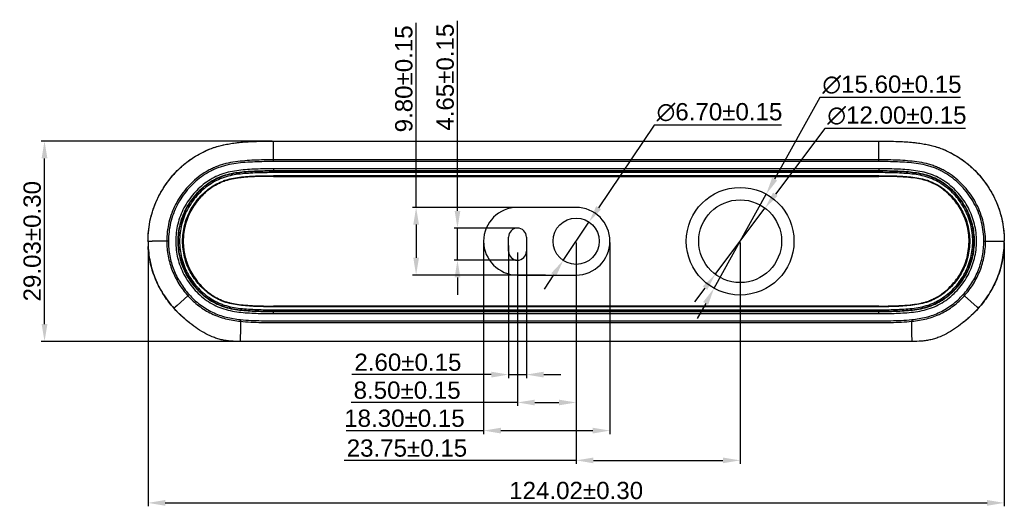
# Model space of a CAD drawing. Header units: millimetres. Extents: x 3489 to 4105, y -1201 to -766.
# Tile 17 of 55: x 3667 to 3810, y -984 to -913. Entities that reach past the tile are written whole.
import ezdxf

# ---------------------------------------------------------------- set-up
doc = ezdxf.new("R2010")
doc.units = ezdxf.units.MM
doc.layers.add('02___PRT_ALL_AXES', color=7, linetype='Continuous')
doc.styles.add('HANA', font='arial.ttf')
doc.dimstyles.new('HANA$0', dxfattribs={"dimtxt": 2.5, "dimasz": 2.5, "dimexe": 0.5, "dimexo": 0.2, "dimgap": 0.5, "dimtad": 1, "dimzin": 1, "dimdsep": 46, "dimtxsty": 'HANA', "dimcen": 0, "dimclrd": 3, "dimclre": 3, "dimclrt": 4, "dimadec": 0, "dimazin": 0, "dimtfac": 1, "dimtmove": 0, "dimatfit": 3, "dimfxl": 0, "dimtzin": 0, "dimarcsym": 0})
doc.dimstyles.new('HANA$3', dxfattribs={"dimtxt": 2.5, "dimasz": 2.5, "dimexe": 0.5, "dimexo": 0.2, "dimgap": 0.5, "dimtad": 1, "dimtih": 1, "dimtoh": 1, "dimzin": 1, "dimdsep": 46, "dimtxsty": 'HANA', "dimcen": 0, "dimclrd": 3, "dimclre": 3, "dimclrt": 4, "dimadec": 0, "dimazin": 0, "dimtfac": 1, "dimtmove": 0, "dimatfit": 3, "dimfxl": 0, "dimtzin": 0, "dimarcsym": 0})

# ---------------------------------------------------------------- blocks, each defined once
blk = doc.blocks.new('*D39')
at = {"color": 3, "lineweight": -2}
for p, q in [((3704.05, -930.66), (3670.59, -930.66)), ((3671.09, -957.19), (3671.09, -933.16)), ((3699.24, -959.69), (3670.59, -959.69))]:
    blk.add_line(p, q, dxfattribs=at)
at = {"color": 3}
for points in [[(3671.51, -933.16), (3670.67, -933.16), (3671.09, -930.66)], [(3670.67, -957.19), (3671.51, -957.19), (3671.09, -959.69)]]:
    blk.add_solid(points, dxfattribs=at)
at = {"layer": 'Defpoints', "color": 0}
for p in [(3671.09, -930.66), (3704.25, -930.66), (3699.44, -959.69)]:
    blk.add_point(p, dxfattribs=at)
at = {"color": 4, "insert": (3669.31, -945.17), "char_height": 2.5, "attachment_point": 5, "rotation": 90, "style": 'HANA'}
blk.add_mtext('29.03%%p0.30', dxfattribs=at)
blk = doc.blocks.new('*D40')
at = {"color": 3, "lineweight": -2}
for p, q in [((3686.08, -945.37), (3686.08, -983.59)), ((3810.1, -945.37), (3810.1, -983.59)), ((3688.58, -983.09), (3807.6, -983.09))]:
    blk.add_line(p, q, dxfattribs=at)
at = {"color": 3}
for points in [[(3688.58, -982.67), (3688.58, -983.51), (3686.08, -983.09)], [(3807.6, -983.51), (3807.6, -982.67), (3810.1, -983.09)]]:
    blk.add_solid(points, dxfattribs=at)
at = {"layer": 'Defpoints', "color": 0}
for p in [(3686.08, -945.17), (3810.1, -945.17), (3810.1, -983.09)]:
    blk.add_point(p, dxfattribs=at)
at = {"color": 4, "insert": (3748.09, -981.31), "char_height": 2.5, "attachment_point": 5, "style": 'HANA'}
blk.add_mtext('124.02%%p0.30', dxfattribs=at)
blk = doc.blocks.new('*D41')
at = {"color": 3, "lineweight": -2}
for p, q in [((3759.38, -928.33), (3751.35, -940.31)), ((3777.82, -928.33), (3759.38, -928.33)), ((3746.22, -947.95), (3749.95, -942.39)), ((3744.83, -950.03), (3743.44, -952.11))]:
    blk.add_line(p, q, dxfattribs=at)
at = {"color": 3}
for points in [[(3751, -940.08), (3751.69, -940.54), (3749.95, -942.39)], [(3745.18, -950.26), (3744.49, -949.8), (3746.22, -947.95)]]:
    blk.add_solid(points, dxfattribs=at)
at = {"layer": 'Defpoints', "color": 0}
for p in [(3749.95, -942.39), (3746.22, -947.95)]:
    blk.add_point(p, dxfattribs=at)
at = {"color": 4, "insert": (3768.85, -926.48), "char_height": 2.5, "attachment_point": 5, "style": 'HANA'}
blk.add_mtext('∅6.70%%p0.15', dxfattribs=at)
blk = doc.blocks.new('*D42')
at = {"color": 3, "lineweight": -2}
for p, q in [((3784.1, -928.82), (3776.94, -938.37)), ((3804.49, -928.82), (3784.1, -928.82)), ((3768.24, -949.97), (3775.44, -940.37)), ((3766.74, -951.97), (3765.24, -953.97))]:
    blk.add_line(p, q, dxfattribs=at)
at = {"color": 3}
for points in [[(3776.61, -938.12), (3777.27, -938.62), (3775.44, -940.37)], [(3767.07, -952.22), (3766.41, -951.72), (3768.24, -949.97)]]:
    blk.add_solid(points, dxfattribs=at)
at = {"layer": 'Defpoints', "color": 0}
for p in [(3775.44, -940.37), (3768.24, -949.97)]:
    blk.add_point(p, dxfattribs=at)
at = {"color": 4, "insert": (3794.55, -926.97), "char_height": 2.5, "attachment_point": 5, "style": 'HANA'}
blk.add_mtext('∅12.00%%p0.15', dxfattribs=at)
blk = doc.blocks.new('*D43')
at = {"color": 3, "lineweight": -2}
for p, q in [((3748.09, -945.37), (3748.09, -977.43)), ((3771.84, -945.37), (3771.84, -977.43)), ((3748.09, -976.93), (3714.47, -976.93)), ((3750.59, -976.93), (3769.34, -976.93))]:
    blk.add_line(p, q, dxfattribs=at)
at = {"color": 3}
for points in [[(3750.59, -976.52), (3750.59, -977.35), (3748.09, -976.93)], [(3769.34, -977.35), (3769.34, -976.52), (3771.84, -976.93)]]:
    blk.add_solid(points, dxfattribs=at)
at = {"layer": 'Defpoints', "color": 0}
for p in [(3748.09, -945.17), (3771.84, -945.17), (3771.84, -976.93)]:
    blk.add_point(p, dxfattribs=at)
at = {"color": 4, "insert": (3723.58, -975.16), "char_height": 2.5, "attachment_point": 5, "style": 'HANA'}
blk.add_mtext('23.75%%p0.15', dxfattribs=at)
blk = doc.blocks.new('*D44')
at = {"color": 3, "lineweight": -2}
for p, q in [((3748.09, -945.37), (3748.09, -969.04)), ((3739.59, -946.82), (3739.59, -969.04)), ((3739.59, -968.54), (3715.5, -968.54)), ((3742.09, -968.54), (3745.59, -968.54))]:
    blk.add_line(p, q, dxfattribs=at)
at = {"color": 3}
for points in [[(3742.09, -968.13), (3742.09, -968.96), (3739.59, -968.54)], [(3745.59, -968.96), (3745.59, -968.13), (3748.09, -968.54)]]:
    blk.add_solid(points, dxfattribs=at)
at = {"layer": 'Defpoints', "color": 0}
for p in [(3748.09, -945.17), (3739.59, -946.62), (3748.09, -968.54)]:
    blk.add_point(p, dxfattribs=at)
at = {"color": 4, "insert": (3723.61, -966.77), "char_height": 2.5, "attachment_point": 5, "style": 'HANA'}
blk.add_mtext('8.50%%p0.15', dxfattribs=at)
blk = doc.blocks.new('*D45')
at = {"color": 3, "lineweight": -2}
for p, q in [((3738.29, -945.79), (3738.29, -965)), ((3740.89, -945.79), (3740.89, -965)), ((3735.79, -964.5), (3715.59, -964.5)), ((3738.29, -964.5), (3740.89, -964.5)), ((3743.39, -964.5), (3745.89, -964.5))]:
    blk.add_line(p, q, dxfattribs=at)
at = {"color": 3}
for points in [[(3735.79, -964.92), (3735.79, -964.08), (3738.29, -964.5)], [(3743.39, -964.08), (3743.39, -964.92), (3740.89, -964.5)]]:
    blk.add_solid(points, dxfattribs=at)
at = {"layer": 'Defpoints', "color": 0}
for p in [(3738.29, -945.59), (3740.89, -945.59), (3740.89, -964.5)]:
    blk.add_point(p, dxfattribs=at)
at = {"color": 4, "insert": (3723.72, -962.72), "char_height": 2.5, "attachment_point": 5, "style": 'HANA'}
blk.add_mtext('2.60%%p0.15', dxfattribs=at)
blk = doc.blocks.new('*D46')
at = {"color": 3, "lineweight": -2}
for p, q in [((3730.9, -940.77), (3730.9, -913.23)), ((3739.39, -943.27), (3730.4, -943.27)), ((3730.9, -947.92), (3730.9, -943.27)), ((3739.39, -947.92), (3730.4, -947.92)), ((3730.9, -950.42), (3730.9, -952.92))]:
    blk.add_line(p, q, dxfattribs=at)
at = {"color": 3}
for points in [[(3730.49, -940.77), (3731.32, -940.77), (3730.9, -943.27)], [(3731.32, -950.42), (3730.49, -950.42), (3730.9, -947.92)]]:
    blk.add_solid(points, dxfattribs=at)
at = {"layer": 'Defpoints', "color": 0}
for p in [(3730.9, -943.27), (3739.59, -943.27), (3739.59, -947.92)]:
    blk.add_point(p, dxfattribs=at)
at = {"color": 4, "insert": (3729.13, -921.4), "char_height": 2.5, "attachment_point": 5, "rotation": 90, "style": 'HANA'}
blk.add_mtext('4.65%%p0.15', dxfattribs=at)
blk = doc.blocks.new('*D47')
at = {"color": 3, "lineweight": -2}
for p, q in [((3734.69, -945.37), (3734.69, -973.12)), ((3752.99, -945.37), (3752.99, -973.12)), ((3714.76, -972.62), (3732.19, -972.62)), ((3732.19, -972.62), (3734.69, -972.62)), ((3737.19, -972.62), (3750.49, -972.62))]:
    blk.add_line(p, q, dxfattribs=at)
at = {"color": 3}
for points in [[(3737.19, -972.2), (3737.19, -973.03), (3734.69, -972.62)], [(3750.49, -973.03), (3750.49, -972.2), (3752.99, -972.62)]]:
    blk.add_solid(points, dxfattribs=at)
at = {"layer": 'Defpoints', "color": 0}
for p in [(3734.69, -945.17), (3752.99, -945.17), (3752.99, -972.62)]:
    blk.add_point(p, dxfattribs=at)
at = {"color": 4, "insert": (3723.22, -970.84), "char_height": 2.5, "attachment_point": 5, "style": 'HANA'}
blk.add_mtext('18.30%%p0.15', dxfattribs=at)
blk = doc.blocks.new('*D48')
at = {"color": 3, "lineweight": -2}
for p, q in [((3724.91, -940.27), (3724.91, -913.52)), ((3743.64, -940.27), (3724.41, -940.27)), ((3724.91, -942.77), (3724.91, -947.57)), ((3743.64, -950.07), (3724.41, -950.07))]:
    blk.add_line(p, q, dxfattribs=at)
at = {"color": 3}
for points in [[(3725.33, -942.77), (3724.5, -942.77), (3724.91, -940.27)], [(3724.5, -947.57), (3725.33, -947.57), (3724.91, -950.07)]]:
    blk.add_solid(points, dxfattribs=at)
at = {"layer": 'Defpoints', "color": 0}
for p in [(3743.84, -940.27), (3724.91, -950.07), (3743.84, -950.07)]:
    blk.add_point(p, dxfattribs=at)
at = {"color": 4, "insert": (3723.14, -921.64), "char_height": 2.5, "attachment_point": 5, "rotation": 90, "style": 'HANA'}
blk.add_mtext('9.80%%p0.15', dxfattribs=at)
blk = doc.blocks.new('*D49')
at = {"color": 3, "lineweight": -2}
for p, q in [((3783.38, -924.34), (3776.83, -936.16)), ((3803.77, -924.34), (3783.38, -924.34)), ((3768.06, -951.99), (3775.62, -938.35)), ((3766.85, -954.18), (3765.64, -956.37))]:
    blk.add_line(p, q, dxfattribs=at)
at = {"color": 3}
for points in [[(3776.47, -935.96), (3777.2, -936.36), (3775.62, -938.35)], [(3767.21, -954.38), (3766.48, -953.98), (3768.06, -951.99)]]:
    blk.add_solid(points, dxfattribs=at)
at = {"layer": 'Defpoints', "color": 0}
for p in [(3775.62, -938.35), (3768.06, -951.99)]:
    blk.add_point(p, dxfattribs=at)
at = {"color": 4, "insert": (3793.83, -922.49), "char_height": 2.5, "attachment_point": 5, "style": 'HANA'}
blk.add_mtext('∅15.60%%p0.15', dxfattribs=at)

msp = doc.modelspace()

# ---------------------------------------------------------------- linework, layer by layer
at = {"color": 7, "linetype": 'Continuous'}
for p, q in [((3703.396, -930.663), (3704.249, -930.659)), ((3704.249, -930.659), (3791.929, -930.659)), ((3704.249, -930.664), (3791.93, -930.664)), ((3704.249, -931.425), (3704.25, -931.189)), ((3704.25, -931.189), (3704.25, -930.664)), ((3791.928, -931.425), (3791.928, -930.664)), ((3791.929, -930.659), (3792.786, -930.663)), ((3704.249, -933.38), (3704.249, -931.425)), ((3791.929, -933.38), (3791.928, -931.425)), ((3791.929, -933.38), (3704.249, -933.38)), ((3704.249, -933.625), (3704.249, -933.38)), ((3791.929, -933.625), (3704.249, -933.625)), ((3791.929, -933.625), (3791.929, -933.38)), ((3791.929, -934.68), (3704.249, -934.68)), ((3704.249, -934.68), (3704.249, -934.98)), ((3791.929, -934.98), (3704.249, -934.98)), ((3704.249, -935.033), (3704.249, -934.98)), ((3791.929, -935.033), (3704.249, -935.033)), ((3704.249, -935.233), (3704.249, -935.033)), ((3791.929, -935.233), (3704.249, -935.233)), ((3791.929, -934.68), (3791.929, -934.98)), ((3791.929, -935.033), (3791.929, -934.98)), ((3791.929, -935.233), (3791.929, -935.033)), ((3704.249, -935.67), (3791.929, -935.67)), ((3704.249, -935.67), (3704.249, -935.77)), ((3704.249, -935.77), (3791.929, -935.77)), ((3791.929, -935.67), (3791.929, -935.77)), ((3748.089, -940.271), (3739.589, -940.271)), ((3686.083, -945.17), (3686.503, -945.17)), ((3686.503, -945.17), (3686.697, -945.17)), ((3689.044, -945.17), (3686.697, -945.17)), ((3738.289, -946.62), (3738.289, -944.57)), ((3740.889, -944.57), (3740.889, -946.62)), ((3807.134, -945.17), (3807.38, -945.17)), ((3807.38, -945.17), (3808.723, -945.17)), ((3808.723, -945.17), (3809.481, -945.17)), ((3809.481, -945.17), (3809.676, -945.17)), ((3809.676, -945.17), (3810.095, -945.17)), ((3739.589, -950.068), (3748.089, -950.068)), ((3691.855, -953.067), (3690.29, -954.472)), ((3692.038, -952.902), (3691.855, -953.067)), ((3804.14, -952.902), (3804.323, -953.067)), ((3806.171, -954.725), (3804.323, -953.067)), ((3689.863, -954.909), (3689.89, -954.939)), ((3690.29, -954.472), (3690.007, -954.724)), ((3791.929, -954.57), (3704.249, -954.57)), ((3704.249, -954.67), (3704.249, -954.57)), ((3791.929, -954.67), (3704.249, -954.67)), ((3704.249, -955.107), (3791.929, -955.107)), ((3704.249, -955.107), (3704.249, -955.307)), ((3704.249, -955.307), (3791.929, -955.307)), ((3704.249, -955.307), (3704.249, -955.36)), ((3704.249, -955.36), (3791.929, -955.36)), ((3704.249, -955.659), (3704.249, -955.36)), ((3791.929, -954.67), (3791.929, -954.57)), ((3791.929, -955.107), (3791.929, -955.307)), ((3791.929, -955.307), (3791.929, -955.36)), ((3791.929, -955.659), (3791.929, -955.36)), ((3806.342, -954.879), (3806.171, -954.725)), ((3699.485, -956.52), (3699.46, -956.764)), ((3704.249, -955.659), (3791.929, -955.659)), ((3748.089, -956.712), (3748.089, -959.69)), ((3796.694, -956.52), (3796.719, -956.764)), ((3748.089, -959.69), (3699.439, -959.69)), ((3796.739, -959.69), (3748.089, -959.69))]:
    msp.add_line(p, q, dxfattribs=at)
msp.add_circle((3771.839, -945.17), 7.8, dxfattribs=at)
for centre, radius, start, end in [((3739.589, -945.17), 4.899, 90, 270), ((3748.089, -945.17), 4.899, 270, 90), ((3739.589, -944.57), 1.3, 0, 180), ((3700.856, -945.171), 14.778, 179.99518, 182.89299), ((3795.289, -945.17), 14.811, 357.11913, 0.00157), ((3739.589, -946.62), 1.3, 180, 0), ((3700.916, -944.926), 14.901, 220.67542, 221.93184), ((3701.762, -944.154), 16.047, 221.96218, 222.24657), ((3701.973, -943.962), 16.332, 222.24818, 223.06828), ((3702.521, -943.447), 17.083, 223.07631, 224.90623), ((3793.658, -943.447), 17.084, 315.09157, 316.92478), ((3794.205, -943.962), 16.332, 316.93285, 317.75184), ((3794.416, -944.154), 16.047, 317.75344, 318.03782), ((3795.262, -944.926), 14.901, 318.06817, 319.36744)]:
    msp.add_arc(centre, radius, start, end, dxfattribs=at)
for points, knots in [([(3686.083, -945.17), (3686.083, -944.072), (3686.329, -941.867), (3687.453, -938.741), (3688.957, -936.416), (3690.434, -934.785), (3691.677, -933.695), (3692.815, -932.92), (3693.776, -932.385), (3694.519, -932.025), (3695.281, -931.71), (3696.325, -931.362), (3697.668, -931.058), (3699.305, -930.845), (3701.499, -930.689), (3703.149, -930.664), (3704.249, -930.664)], [0, 0, 0, 0, 0.1249123, 0.2497922, 0.3746661, 0.4371922, 0.499713, 0.562231, 0.5935035, 0.624776, 0.6560478, 0.6873199, 0.7498397, 0.8123752, 0.8749184, 1, 1, 1, 1]), ([(3686.179, -943.447), (3686.296, -942.459), (3686.724, -940.564), (3687.888, -938.005), (3689.402, -935.842), (3690.889, -934.333), (3692.194, -933.326), (3693.232, -932.666), (3694.355, -932.081), (3695.617, -931.565), (3697.099, -931.16), (3698.861, -930.878), (3700.988, -930.711), (3702.54, -930.671), (3703.396, -930.663)], [0, 0, 0, 0, 0.1254506, 0.2426267, 0.3522652, 0.4565463, 0.5081594, 0.559687, 0.6114456, 0.6675488, 0.7312099, 0.8045252, 0.8921172, 1, 1, 1, 1]), ([(3791.93, -930.664), (3793.029, -930.664), (3794.679, -930.689), (3796.873, -930.845), (3798.51, -931.058), (3799.853, -931.362), (3800.897, -931.71), (3801.66, -932.025), (3802.402, -932.385), (3803.363, -932.92), (3804.502, -933.695), (3805.744, -934.785), (3807.221, -936.416), (3808.725, -938.741), (3809.849, -941.867), (3810.095, -944.072), (3810.095, -945.17)], [0, 0, 0, 0, 0.1250817, 0.1876249, 0.2501604, 0.3126802, 0.3439523, 0.3752241, 0.4064967, 0.437769, 0.5002866, 0.562807, 0.6253332, 0.7502074, 0.8750874, 1, 1, 1, 1]), ([(3792.786, -930.663), (3793.641, -930.671), (3795.192, -930.711), (3797.319, -930.879), (3799.08, -931.16), (3800.561, -931.565), (3801.823, -932.081), (3802.946, -932.665), (3803.984, -933.326), (3805.288, -934.332), (3806.775, -935.84), (3808.289, -938.002), (3809.453, -940.561), (3809.881, -942.454), (3809.999, -943.443)], [0, 0, 0, 0, 0.1078681, 0.1954542, 0.2687695, 0.3324337, 0.3885415, 0.4403039, 0.4918351, 0.5434516, 0.6477383, 0.7573778, 0.8745533, 1, 1, 1, 1]), ([(3704.249, -933.379), (3703.327, -933.379), (3701.944, -933.398), (3700.103, -933.505), (3698.727, -933.647), (3697.591, -933.851), (3696.701, -934.095), (3696.049, -934.325), (3695.415, -934.603), (3694.594, -935.023), (3693.617, -935.639), (3692.549, -936.523), (3691.597, -937.53), (3690.762, -938.636), (3689.823, -940.224), (3689.01, -942.402), (3688.799, -944.25), (3688.799, -945.17)], [0, 0, 0, 0, 0.1250708, 0.1876086, 0.2501425, 0.3126639, 0.3439323, 0.3751997, 0.4064677, 0.4377372, 0.5002491, 0.5627657, 0.625292, 0.687826, 0.7503613, 0.8751877, 1, 1, 1, 1]), ([(3704.249, -933.625), (3703.343, -933.625), (3701.984, -933.644), (3700.175, -933.746), (3698.823, -933.883), (3697.706, -934.078), (3696.83, -934.312), (3696.188, -934.535), (3695.564, -934.805), (3694.755, -935.214), (3693.793, -935.816), (3692.741, -936.681), (3691.803, -937.668), (3690.98, -938.753), (3690.055, -940.312), (3689.253, -942.45), (3689.044, -944.266), (3689.044, -945.17)], [0, 0, 0, 0, 0.1250716, 0.1876098, 0.2501444, 0.312667, 0.3439357, 0.3752031, 0.406471, 0.4377406, 0.5002524, 0.5627687, 0.6252948, 0.6878289, 0.7503643, 0.8751892, 1, 1, 1, 1]), ([(3807.38, -945.17), (3807.38, -944.25), (3807.169, -942.402), (3806.355, -940.224), (3805.416, -938.636), (3804.581, -937.53), (3803.629, -936.523), (3802.562, -935.639), (3801.585, -935.023), (3800.764, -934.603), (3800.13, -934.325), (3799.477, -934.095), (3798.588, -933.851), (3797.451, -933.647), (3796.075, -933.505), (3794.234, -933.398), (3792.851, -933.379), (3791.929, -933.379)], [0, 0, 0, 0, 0.1248143, 0.2496443, 0.3121774, 0.3747068, 0.43723, 0.4997444, 0.5622546, 0.5935241, 0.6247924, 0.6560606, 0.6873305, 0.749854, 0.8123892, 0.8749278, 1, 1, 1, 1]), ([(3807.134, -945.17), (3807.134, -944.266), (3806.926, -942.45), (3806.123, -940.312), (3805.198, -938.753), (3804.375, -937.668), (3803.438, -936.681), (3802.386, -935.816), (3801.423, -935.214), (3800.615, -934.805), (3799.991, -934.535), (3799.348, -934.312), (3798.473, -934.078), (3797.355, -933.883), (3796.003, -933.746), (3794.194, -933.644), (3792.835, -933.625), (3791.929, -933.625)], [0, 0, 0, 0, 0.1248128, 0.2496412, 0.3121744, 0.3747039, 0.4372269, 0.4997411, 0.5622511, 0.5935206, 0.6247889, 0.6560573, 0.6873274, 0.7498522, 0.812388, 0.874927, 1, 1, 1, 1]), ([(3704.249, -934.68), (3703.412, -934.68), (3702.157, -934.696), (3700.485, -934.782), (3699.234, -934.897), (3697.993, -935.088), (3696.777, -935.414), (3695.628, -935.93), (3694.549, -936.575), (3693.564, -937.358), (3692.687, -938.26), (3691.917, -939.254), (3691.265, -940.33), (3690.746, -941.476), (3690.247, -943.075), (3690.001, -945.17), (3690.247, -947.265), (3690.746, -948.864), (3691.265, -950.01), (3691.917, -951.085), (3692.687, -952.08), (3693.564, -952.981), (3694.549, -953.764), (3695.628, -954.41), (3696.777, -954.925), (3697.993, -955.251), (3699.234, -955.443), (3700.485, -955.557), (3702.157, -955.643), (3703.412, -955.659), (3704.249, -955.659)], [0, 0, 0, 0, 0.0625353, 0.0938037, 0.1250703, 0.1563315, 0.187578, 0.2188247, 0.2500755, 0.2813276, 0.3125836, 0.343841, 0.3750987, 0.4063559, 0.437611, 0.5000037, 0.5623972, 0.5936533, 0.6249107, 0.6561676, 0.6874244, 0.7186781, 0.7499272, 0.7811761, 0.8124218, 0.8436684, 0.8749296, 0.9061963, 0.9374647, 1, 1, 1, 1]), ([(3704.249, -934.98), (3703.432, -934.98), (3702.206, -934.995), (3700.573, -935.077), (3699.352, -935.185), (3698.138, -935.366), (3696.948, -935.672), (3695.822, -936.167), (3694.765, -936.791), (3693.799, -937.551), (3692.939, -938.428), (3692.184, -939.397), (3691.544, -940.445), (3691.034, -941.563), (3690.544, -943.124), (3690.303, -945.17), (3690.544, -947.216), (3691.034, -948.777), (3691.544, -949.894), (3692.184, -950.943), (3692.939, -951.911), (3693.799, -952.788), (3694.765, -953.548), (3695.822, -954.172), (3696.948, -954.667), (3698.138, -954.974), (3699.352, -955.154), (3700.573, -955.262), (3702.206, -955.344), (3703.432, -955.36), (3704.249, -955.36)], [0, 0, 0, 0, 0.0625358, 0.0938045, 0.1250716, 0.1563336, 0.1875811, 0.2188264, 0.2500772, 0.281329, 0.3125849, 0.3438424, 0.3751, 0.4063572, 0.4376124, 0.5000037, 0.5623959, 0.5936519, 0.6249093, 0.6561662, 0.687423, 0.7186765, 0.7499253, 0.7811742, 0.8124187, 0.8436663, 0.8749283, 0.9061955, 0.9374642, 1, 1, 1, 1]), ([(3704.249, -935.033), (3703.435, -935.033), (3702.214, -935.048), (3700.589, -935.129), (3699.372, -935.236), (3698.164, -935.415), (3696.978, -935.718), (3695.857, -936.209), (3694.803, -936.829), (3693.84, -937.585), (3692.983, -938.458), (3692.231, -939.422), (3691.593, -940.465), (3691.085, -941.579), (3690.596, -943.133), (3690.356, -945.17), (3690.596, -947.208), (3691.086, -948.762), (3691.594, -949.875), (3692.231, -950.918), (3692.984, -951.882), (3693.841, -952.754), (3694.803, -953.51), (3695.857, -954.13), (3696.978, -954.622), (3698.164, -954.925), (3699.372, -955.103), (3700.589, -955.21), (3702.214, -955.291), (3703.435, -955.307), (3704.249, -955.307)], [0, 0, 0, 0, 0.0625338, 0.0938014, 0.1250677, 0.1563296, 0.1875783, 0.2188234, 0.2500731, 0.2813236, 0.312579, 0.3438383, 0.3750994, 0.4063596, 0.4376163, 0.5000091, 0.5624079, 0.5936674, 0.6249248, 0.6561808, 0.6874361, 0.7186882, 0.7499358, 0.7811836, 0.8124266, 0.8436727, 0.8749333, 0.906199, 0.9374665, 1, 1, 1, 1]), ([(3704.249, -935.233), (3703.448, -935.233), (3702.247, -935.247), (3700.648, -935.326), (3699.451, -935.429), (3698.261, -935.6), (3697.092, -935.89), (3695.986, -936.368), (3694.947, -936.974), (3693.997, -937.714), (3693.151, -938.57), (3692.409, -939.517), (3691.779, -940.542), (3691.277, -941.637), (3690.794, -943.165), (3690.557, -945.17), (3690.794, -947.175), (3691.278, -948.703), (3691.779, -949.798), (3692.409, -950.823), (3693.152, -951.77), (3693.997, -952.626), (3694.947, -953.366), (3695.814, -953.871), (3696.539, -954.211), (3697.287, -954.497), (3698.261, -954.739), (3699.451, -954.91), (3700.648, -955.013), (3702.247, -955.092), (3703.448, -955.107), (3704.249, -955.107)], [0, 0, 0, 0, 0.0625329, 0.0938001, 0.125066, 0.1563278, 0.1875766, 0.2188201, 0.2500692, 0.2813189, 0.3125735, 0.3438322, 0.3750927, 0.4063523, 0.4376083, 0.4999988, 0.5623955, 0.5936543, 0.624911, 0.6561664, 0.6874211, 0.7186724, 0.7499192, 0.7811664, 0.7967979, 0.8124282, 0.8436744, 0.8749349, 0.9062004, 0.9374673, 1, 1, 1, 1]), ([(3791.929, -955.659), (3792.766, -955.659), (3794.022, -955.643), (3795.693, -955.557), (3796.944, -955.443), (3798.185, -955.251), (3799.401, -954.925), (3800.55, -954.41), (3801.629, -953.764), (3802.614, -952.981), (3803.491, -952.079), (3804.261, -951.085), (3804.913, -950.01), (3805.432, -948.864), (3805.932, -947.265), (3806.177, -945.169), (3805.932, -943.074), (3805.432, -941.475), (3804.913, -940.329), (3804.261, -939.254), (3803.491, -938.26), (3802.614, -937.358), (3801.629, -936.575), (3800.55, -935.929), (3799.401, -935.414), (3798.185, -935.088), (3796.944, -934.897), (3795.693, -934.782), (3794.022, -934.696), (3792.766, -934.68), (3791.929, -934.68)], [0, 0, 0, 0, 0.0625333, 0.0938008, 0.1250668, 0.1563279, 0.1875754, 0.218822, 0.250072, 0.281323, 0.312578, 0.3438358, 0.3750949, 0.4063543, 0.4376116, 0.5000066, 0.5624015, 0.5936576, 0.6249145, 0.6561707, 0.6874271, 0.7186824, 0.7499331, 0.7811827, 0.8124283, 0.8436736, 0.8749337, 0.9061993, 0.9374667, 1, 1, 1, 1]), ([(3791.929, -955.36), (3792.746, -955.36), (3793.973, -955.344), (3795.605, -955.262), (3796.827, -955.154), (3798.04, -954.974), (3799.231, -954.667), (3800.356, -954.172), (3801.414, -953.548), (3802.379, -952.788), (3803.239, -951.911), (3803.995, -950.943), (3804.634, -949.894), (3805.144, -948.776), (3805.635, -947.215), (3805.875, -945.169), (3805.635, -943.123), (3805.144, -941.563), (3804.634, -940.445), (3803.994, -939.396), (3803.239, -938.428), (3802.379, -937.551), (3801.413, -936.791), (3800.356, -936.167), (3799.23, -935.672), (3798.04, -935.366), (3796.827, -935.185), (3795.605, -935.077), (3793.973, -934.995), (3792.746, -934.98), (3791.929, -934.98)], [0, 0, 0, 0, 0.0625339, 0.0938016, 0.125068, 0.1563299, 0.1875784, 0.2188237, 0.2500738, 0.2813245, 0.3125794, 0.3438371, 0.3750963, 0.4063556, 0.4376129, 0.5000066, 0.5624001, 0.5936563, 0.6249131, 0.6561693, 0.6874257, 0.7186809, 0.7499313, 0.781181, 0.8124252, 0.8436715, 0.8749324, 0.9061985, 0.9374661, 1, 1, 1, 1]), ([(3791.929, -955.307), (3792.743, -955.307), (3793.964, -955.291), (3795.589, -955.21), (3796.806, -955.103), (3798.014, -954.925), (3799.2, -954.622), (3800.321, -954.13), (3801.375, -953.51), (3802.337, -952.755), (3803.194, -951.882), (3803.947, -950.919), (3804.584, -949.875), (3805.093, -948.762), (3805.582, -947.208), (3805.822, -945.17), (3805.582, -943.132), (3805.093, -941.578), (3804.585, -940.465), (3803.947, -939.421), (3803.195, -938.458), (3802.338, -937.585), (3801.375, -936.829), (3800.321, -936.209), (3799.2, -935.718), (3798.014, -935.415), (3796.806, -935.236), (3795.589, -935.129), (3793.964, -935.048), (3792.743, -935.033), (3791.929, -935.033)], [0, 0, 0, 0, 0.0625312, 0.0937974, 0.125062, 0.1563215, 0.1875676, 0.2188102, 0.2500573, 0.2813044, 0.3125551, 0.3438086, 0.3750629, 0.4063185, 0.4375765, 0.4999816, 0.5623884, 0.5936529, 0.6249157, 0.6561754, 0.6874331, 0.718687, 0.7499359, 0.7811843, 0.8124289, 0.8436762, 0.874937, 0.9062023, 0.9374689, 1, 1, 1, 1]), ([(3791.929, -955.107), (3792.73, -955.107), (3793.931, -955.092), (3795.531, -955.013), (3796.728, -954.91), (3797.917, -954.739), (3798.891, -954.497), (3799.639, -954.211), (3800.364, -953.871), (3801.231, -953.366), (3802.181, -952.626), (3803.027, -951.77), (3803.769, -950.823), (3804.399, -949.798), (3804.9, -948.704), (3805.384, -947.175), (3805.621, -945.17), (3805.384, -943.165), (3804.901, -941.636), (3804.399, -940.542), (3803.77, -939.516), (3803.027, -938.57), (3802.181, -937.713), (3801.231, -936.974), (3800.192, -936.368), (3799.086, -935.89), (3797.917, -935.6), (3796.728, -935.429), (3795.531, -935.326), (3793.931, -935.247), (3792.73, -935.233), (3791.929, -935.233)], [0, 0, 0, 0, 0.0625303, 0.0937961, 0.1250603, 0.1563198, 0.187566, 0.2031963, 0.2188274, 0.2500739, 0.2813203, 0.3125702, 0.3438231, 0.3750768, 0.4063317, 0.437589, 0.4999919, 0.5623965, 0.5936603, 0.6249224, 0.6561814, 0.6874386, 0.7186916, 0.7499397, 0.7811875, 0.8124306, 0.843678, 0.8749387, 0.9062036, 0.9374697, 1, 1, 1, 1]), ([(3704.249, -954.67), (3703.477, -954.67), (3702.319, -954.656), (3700.777, -954.583), (3699.622, -954.489), (3698.475, -954.332), (3697.532, -954.113), (3696.806, -953.849), (3696.104, -953.529), (3695.263, -953.05), (3694.341, -952.345), (3693.52, -951.525), (3692.799, -950.616), (3692.187, -949.63), (3691.698, -948.577), (3691.228, -947.104), (3690.997, -945.17), (3691.227, -943.236), (3691.698, -941.763), (3692.186, -940.709), (3692.798, -939.723), (3693.519, -938.814), (3694.34, -937.994), (3695.263, -937.289), (3696.103, -936.811), (3696.806, -936.49), (3697.532, -936.226), (3698.475, -936.007), (3699.622, -935.851), (3700.777, -935.756), (3702.319, -935.684), (3703.477, -935.67), (3704.249, -935.67)], [0, 0, 0, 0, 0.0625205, 0.0937814, 0.1250413, 0.1562976, 0.1875412, 0.2031691, 0.218798, 0.2500418, 0.2812857, 0.3125345, 0.3437882, 0.3750442, 0.4063039, 0.4375683, 0.4999908, 0.5624187, 0.593686, 0.6249469, 0.6562039, 0.6874586, 0.718709, 0.7499535, 0.781197, 0.7968273, 0.8124567, 0.8437016, 0.8749583, 0.9062184, 0.9374795, 1, 1, 1, 1]), ([(3704.249, -935.77), (3703.861, -935.77), (3703.106, -935.774), (3702.015, -935.8), (3701.034, -935.843), (3700.172, -935.904), (3699.441, -935.978), (3698.656, -936.087), (3697.942, -936.227), (3697.323, -936.409), (3696.917, -936.558), (3696.469, -936.751), (3695.734, -937.119), (3694.887, -937.676), (3694.067, -938.395), (3693.37, -939.147), (3692.717, -940.02), (3692.125, -941.042), (3691.666, -942.132), (3691.347, -943.301), (3691.209, -944.33), (3691.176, -945.339), (3691.231, -946.251), (3691.403, -947.252), (3691.69, -948.265), (3692.125, -949.296), (3692.724, -950.334), (3693.391, -951.22), (3694.15, -952.029), (3694.877, -952.644), (3695.597, -953.125), (3696.134, -953.422), (3696.62, -953.656), (3697.029, -953.827), (3697.49, -953.982), (3698.121, -954.152), (3699.011, -954.313), (3700.025, -954.424), (3701.03, -954.496), (3702.015, -954.539), (3703.106, -954.565), (3703.861, -954.57), (3704.249, -954.57)], [0, 0, 0, 0, 0.0319508, 0.0620289, 0.0897088, 0.1125814, 0.1329555, 0.149908, 0.177462, 0.1922441, 0.2023012, 0.2124664, 0.2319258, 0.2692424, 0.2946897, 0.3204982, 0.3527474, 0.3833828, 0.4165114, 0.4488442, 0.4818609, 0.5008957, 0.5310429, 0.5561594, 0.5835299, 0.6165896, 0.6470856, 0.6810107, 0.706843, 0.737392, 0.7582791, 0.7772119, 0.7873648, 0.8021764, 0.8132557, 0.8267616, 0.8553113, 0.8870396, 0.9102912, 0.9379721, 0.9680504, 1, 1, 1, 1]), ([(3791.929, -935.67), (3792.701, -935.67), (3793.859, -935.684), (3795.401, -935.756), (3796.555, -935.85), (3797.703, -936.007), (3798.645, -936.226), (3799.371, -936.49), (3800.074, -936.81), (3800.915, -937.288), (3801.837, -937.993), (3802.658, -938.814), (3803.379, -939.722), (3803.992, -940.708), (3804.48, -941.762), (3804.95, -943.236), (3805.182, -945.17), (3804.951, -947.105), (3804.48, -948.578), (3803.991, -949.632), (3803.379, -950.617), (3802.658, -951.526), (3801.837, -952.346), (3800.914, -953.051), (3800.074, -953.529), (3799.371, -953.849), (3798.645, -954.114), (3797.703, -954.333), (3796.555, -954.489), (3795.401, -954.583), (3793.859, -954.656), (3792.701, -954.67), (3791.929, -954.67)], [0, 0, 0, 0, 0.0625095, 0.0937651, 0.1250199, 0.156272, 0.1875131, 0.2031409, 0.2187713, 0.2500144, 0.2812601, 0.3125116, 0.3437679, 0.3750297, 0.4062991, 0.4375755, 0.5000237, 0.5624635, 0.5937316, 0.6249934, 0.6562491, 0.6875016, 0.7187492, 0.7499909, 0.7812316, 0.7968597, 0.8124873, 0.8437282, 0.8749799, 0.9062347, 0.9374904, 1, 1, 1, 1]), ([(3791.929, -954.57), (3792.299, -954.57), (3793.02, -954.565), (3794.062, -954.542), (3795.013, -954.503), (3796.007, -954.437), (3797.003, -954.335), (3797.877, -954.188), (3798.497, -954.037), (3798.906, -953.913), (3799.266, -953.779), (3799.695, -953.596), (3800.211, -953.338), (3800.826, -952.97), (3801.534, -952.462), (3802.248, -951.813), (3803.092, -950.854), (3803.862, -949.704), (3804.412, -948.478), (3804.757, -947.345), (3804.961, -946.225), (3805.016, -944.937), (3804.901, -943.685), (3804.631, -942.507), (3804.234, -941.431), (3803.714, -940.425), (3803.113, -939.532), (3802.47, -938.766), (3801.78, -938.087), (3801.095, -937.548), (3800.491, -937.163), (3799.953, -936.87), (3799.51, -936.659), (3799.072, -936.486), (3798.688, -936.357), (3798.072, -936.19), (3797.118, -936.016), (3796.052, -935.905), (3795.01, -935.836), (3794.062, -935.797), (3793.02, -935.774), (3792.299, -935.77), (3791.929, -935.77)], [0, 0, 0, 0, 0.0303992, 0.059303, 0.0856893, 0.1085737, 0.1410559, 0.1677657, 0.1808913, 0.192996, 0.2024886, 0.2119812, 0.2309398, 0.2494141, 0.2703074, 0.3017095, 0.3278131, 0.3743517, 0.4140376, 0.4368628, 0.4707593, 0.5064842, 0.5416749, 0.5729382, 0.6046665, 0.6348934, 0.6649969, 0.6922595, 0.7163191, 0.7436855, 0.7630915, 0.7745658, 0.7935298, 0.8030987, 0.8126921, 0.8264475, 0.8549847, 0.8917231, 0.9143107, 0.9406976, 0.9696014, 1, 1, 1, 1]), ([(3686.078, -945.17), (3686.078, -945.024), (3686.086, -944.448), (3686.129, -943.874), (3686.179, -943.447)], [0, 0, 0, 0, 0.2539432, 1, 1, 1, 1]), ([(3809.999, -943.443), (3810.015, -943.584), (3810.075, -944.157), (3810.1, -944.735), (3810.1, -945.17)], [0, 0, 0, 0, 0.2461872, 1, 1, 1, 1]), ([(3686.083, -945.17), (3686.083, -946.063), (3686.205, -947.412), (3686.619, -949.159), (3687.197, -950.86), (3688.211, -952.859), (3689.293, -954.283), (3689.887, -954.939)], [0, 0, 0, 0, 0.2501425, 0.3762339, 0.5022079, 0.7522066, 1, 1, 1, 1]), ([(3688.799, -945.17), (3688.798, -945.891), (3688.927, -947.337), (3689.524, -949.429), (3690.502, -951.371), (3691.374, -952.53), (3691.855, -953.067)], [0, 0, 0, 0, 0.2500061, 0.5000652, 0.7500227, 1, 1, 1, 1]), ([(3689.044, -945.17), (3689.044, -945.876), (3689.171, -947.291), (3689.755, -949.34), (3690.713, -951.241), (3691.567, -952.377), (3692.038, -952.902)], [0, 0, 0, 0, 0.2499735, 0.4999389, 0.7499302, 1, 1, 1, 1]), ([(3804.14, -952.902), (3804.612, -952.377), (3805.465, -951.242), (3806.423, -949.34), (3807.008, -947.291), (3807.134, -945.876), (3807.134, -945.17)], [0, 0, 0, 0, 0.2500489, 0.5000226, 0.7499825, 1, 1, 1, 1]), ([(3804.323, -953.067), (3804.805, -952.53), (3805.676, -951.371), (3806.654, -949.429), (3807.251, -947.337), (3807.38, -945.891), (3807.38, -945.17)], [0, 0, 0, 0, 0.2499773, 0.4999348, 0.7499939, 1, 1, 1, 1]), ([(3806.291, -954.939), (3806.886, -954.283), (3807.967, -952.859), (3808.982, -950.86), (3809.559, -949.159), (3809.974, -947.412), (3810.096, -946.063), (3810.095, -945.17)], [0, 0, 0, 0, 0.2477934, 0.4977921, 0.6237661, 0.7498575, 1, 1, 1, 1]), ([(3689.614, -954.638), (3689.139, -954.084), (3688.24, -952.872), (3687.152, -950.811), (3686.377, -948.465), (3686.141, -946.784), (3686.097, -945.917)], [0, 0, 0, 0, 0.2288841, 0.4712745, 0.7276611, 1, 1, 1, 1]), ([(3810.082, -945.914), (3810.038, -946.781), (3809.802, -948.46), (3809.029, -950.805), (3807.943, -952.864), (3807.046, -954.076), (3806.571, -954.63)], [0, 0, 0, 0, 0.2723164, 0.5286964, 0.771093, 1, 1, 1, 1]), ([(3691.855, -953.067), (3692.337, -953.604), (3693.136, -954.348), (3694.331, -955.162), (3695.282, -955.683), (3696.278, -956.116), (3697.319, -956.426), (3698.383, -956.635), (3699.1, -956.726), (3699.46, -956.764)], [0, 0, 0, 0, 0.2498056, 0.3748469, 0.4998829, 0.624903, 0.7499158, 0.8749499, 1, 1, 1, 1]), ([(3692.038, -952.902), (3692.51, -953.428), (3693.292, -954.157), (3694.462, -954.955), (3695.393, -955.467), (3696.368, -955.891), (3697.388, -956.194), (3698.43, -956.397), (3699.133, -956.484), (3699.485, -956.52)], [0, 0, 0, 0, 0.2498072, 0.3748486, 0.4998847, 0.624904, 0.7499155, 0.8749491, 1, 1, 1, 1]), ([(3796.694, -956.52), (3797.045, -956.484), (3797.748, -956.396), (3798.791, -956.194), (3799.81, -955.89), (3800.785, -955.467), (3801.716, -954.955), (3802.886, -954.157), (3803.668, -953.428), (3804.14, -952.902)], [0, 0, 0, 0, 0.1250522, 0.2500896, 0.3751137, 0.5001417, 0.6251737, 0.7502029, 1, 1, 1, 1]), ([(3796.719, -956.764), (3797.078, -956.726), (3797.795, -956.635), (3798.86, -956.426), (3799.9, -956.116), (3800.896, -955.683), (3801.847, -955.162), (3803.043, -954.348), (3803.841, -953.604), (3804.323, -953.067)], [0, 0, 0, 0, 0.1250513, 0.2500895, 0.3751149, 0.5001435, 0.6251755, 0.7502045, 1, 1, 1, 1]), ([(3690.007, -954.724), (3689.967, -954.757), (3689.907, -954.805), (3689.861, -954.881), (3689.863, -954.909)], [0, 0, 0, 0, 0.650619, 1, 1, 1, 1]), ([(3699.439, -959.69), (3698.98, -959.69), (3698.289, -959.685), (3697.375, -959.582), (3696.697, -959.448), (3696.033, -959.26), (3695.171, -958.939), (3693.727, -958.221), (3692.225, -957.145), (3690.843, -955.934), (3690.196, -955.28), (3689.887, -954.939)], [0, 0, 0, 0, 0.1250038, 0.1875132, 0.2500803, 0.3126328, 0.3751683, 0.5001932, 0.7499577, 0.8750163, 1, 1, 1, 1]), ([(3806.291, -954.939), (3805.982, -955.28), (3805.335, -955.934), (3803.954, -957.145), (3802.451, -958.221), (3801.008, -958.939), (3800.145, -959.26), (3799.481, -959.448), (3798.804, -959.582), (3797.889, -959.685), (3797.199, -959.69), (3796.739, -959.69)], [0, 0, 0, 0, 0.1249848, 0.2500463, 0.4998143, 0.6248384, 0.6873746, 0.7499238, 0.8124858, 0.874991, 1, 1, 1, 1]), ([(3806.342, -954.879), (3806.342, -954.879), (3806.342, -954.881), (3806.344, -954.878), (3806.349, -954.876), (3806.335, -954.89), (3806.328, -954.9), (3806.309, -954.92), (3806.297, -954.933), (3806.291, -954.939)], [0, 0, 0, 0, 0.0161716, 0.0506363, 0.0713458, 0.1632998, 0.3994527, 0.7062056, 1, 1, 1, 1]), ([(3699.46, -956.764), (3699.458, -957.213), (3699.455, -957.952), (3699.451, -958.855), (3699.445, -959.381), (3699.442, -959.617), (3699.439, -959.69)], [0, 0, 0, 0, 0.4604626, 0.7575806, 0.9259071, 1, 1, 1, 1]), ([(3699.459, -956.767), (3700.468, -956.87), (3702.495, -956.966), (3706.548, -956.955), (3711.614, -956.961), (3717.693, -956.961), (3723.772, -956.959), (3729.851, -956.959), (3735.931, -956.959), (3742.01, -956.96), (3746.063, -956.96), (3748.089, -956.96)], [0, 0, 0, 0, 0.0625227, 0.1250309, 0.2500261, 0.3750193, 0.500014, 0.6250084, 0.7500032, 0.8749999, 1, 1, 1, 1]), ([(3699.485, -956.52), (3700.492, -956.624), (3702.518, -956.718), (3706.568, -956.707), (3711.632, -956.712), (3717.708, -956.713), (3723.784, -956.711), (3729.86, -956.711), (3735.937, -956.711), (3742.013, -956.711), (3746.064, -956.712), (3748.089, -956.712)], [0, 0, 0, 0, 0.0624894, 0.1249893, 0.2499907, 0.3749923, 0.4999938, 0.6249954, 0.7499969, 0.8749985, 1, 1, 1, 1]), ([(3748.089, -956.712), (3750.115, -956.712), (3754.165, -956.711), (3760.242, -956.711), (3766.318, -956.711), (3772.394, -956.711), (3778.47, -956.713), (3783.534, -956.713), (3787.585, -956.709), (3790.623, -956.709), (3793.661, -956.718), (3795.686, -956.624), (3796.694, -956.52)], [0, 0, 0, 0, 0.125002, 0.250004, 0.3750061, 0.5000081, 0.6250101, 0.7500121, 0.8125131, 0.8750141, 0.9375138, 1, 1, 1, 1]), ([(3748.089, -956.96), (3750.116, -956.96), (3754.168, -956.96), (3760.248, -956.959), (3766.327, -956.959), (3772.406, -956.959), (3778.485, -956.961), (3784.564, -956.961), (3789.63, -956.955), (3793.683, -956.966), (3795.711, -956.87), (3796.719, -956.767)], [0, 0, 0, 0, 0.1250001, 0.2499968, 0.3749916, 0.499986, 0.6249807, 0.7499739, 0.8749691, 0.9374773, 1, 1, 1, 1]), ([(3796.739, -959.69), (3796.736, -959.617), (3796.733, -959.381), (3796.728, -958.855), (3796.723, -957.952), (3796.72, -957.213), (3796.719, -956.764)], [0, 0, 0, 0, 0.0740858, 0.2424078, 0.539527, 1, 1, 1, 1])]:
    msp.add_open_spline(points, degree=3, knots=knots, dxfattribs=at)
for points in [[(3692.045, -956.96), (3691.478, -956.506), (3690.934, -956.021), (3690.421, -955.507)], [(3805.757, -955.507), (3805.239, -956.027), (3804.69, -956.515), (3804.117, -956.973)]]:
    msp.add_open_spline(points, degree=3, dxfattribs=at)
at = {"layer": '02___PRT_ALL_AXES', "color": 7, "linetype": 'Continuous'}
for centre, radius in [((3771.839, -945.17), 6), ((3748.089, -945.17), 3.35)]:
    msp.add_circle(centre, radius, dxfattribs=at)

# ---------------------------------------------------------------- dimensions: what is measured, and where the dimension line sits
for base, p1, p2, picture, middle in [((3724.914, -950.068), (3743.839, -940.271), (3743.839, -950.068), '*D48', (3724.914, -921.638)), ((3730.904, -943.27), (3739.589, -947.92), (3739.589, -943.27), '*D46', (3730.904, -921.397))]:
    dim = msp.add_linear_dim(base=base, p1=p1, p2=p2, angle=90, dimstyle='HANA$0', override={"dimgap": 0.5, "dimcen": 1.5, "dimadec": 1, "dimtol": 1, "dimlim": 0, "dimtp": 0.15, "dimtm": 0.15, "dimtfillclr": 3})
    dim.commit()
    dim.dimension.update_dxf_attribs({"geometry": picture, "text_midpoint": middle, "dimtype": 160})
for p1, p2, picture, middle in [((3768.059, -951.992), (3775.619, -938.347), '*D49', (3793.826, -924.338)), ((3746.224, -947.953), (3749.954, -942.387), '*D41', (3768.849, -928.328)), ((3768.239, -949.97), (3775.439, -940.37), '*D42', (3794.547, -928.819))]:
    dim = msp.add_diameter_dim_2p(p1=p1, p2=p2, dimstyle='HANA$3', override={"dimgap": 0.5, "dimcen": 1.5, "dimtol": 1, "dimlim": 0, "dimtp": 0.15, "dimtm": 0.15, "dimtfillclr": 3})
    dim.commit()
    dim.dimension.update_dxf_attribs({"geometry": picture, "text_midpoint": middle, "dimtype": 163})
dim = msp.add_linear_dim(base=(3671.089, -930.659), p1=(3699.439, -959.69), p2=(3704.249, -930.659), angle=90, dimstyle='HANA$0', override={"dimgap": 0.5, "dimcen": 1.5, "dimadec": 1, "dimtol": 1, "dimlim": 0, "dimtp": 0.3, "dimtm": 0.3, "dimtfillclr": 3})
dim.commit()
dim.dimension.update_dxf_attribs({"geometry": '*D39', "text_midpoint": (3669.312, -945.174)})
for base, p1, p2, dimstyle, override, picture, middle in [((3810.1, -983.089), (3686.078, -945.17), (3810.1, -945.17), 'HANA$0', {"dimgap": 0.5, "dimcen": 1.5, "dimadec": 1, "dimtol": 1, "dimlim": 0, "dimtp": 0.3, "dimtm": 0.3, "dimtfillclr": 3}, '*D40', (3748.089, -983.089)), ((3752.988, -972.616), (3734.69, -945.17), (3752.988, -945.17), 'HANA$3', {"dimgap": 0.5, "dimcen": 1.5, "dimtol": 1, "dimlim": 0, "dimtp": 0.15, "dimtm": 0.15, "dimtfillclr": 3}, '*D47', (3723.224, -972.616)), ((3771.839, -976.933), (3748.089, -945.17), (3771.839, -945.17), 'HANA$0', {"dimgap": 0.5, "dimcen": 1.5, "dimadec": 1, "dimtol": 1, "dimlim": 0, "dimtp": 0.15, "dimtm": 0.15, "dimtfillclr": 3}, '*D43', (3723.576, -976.933)), ((3748.089, -968.543), (3739.589, -946.62), (3748.089, -945.17), 'HANA$0', {"dimgap": 0.5, "dimcen": 1.5, "dimadec": 1, "dimtol": 1, "dimlim": 0, "dimtp": 0.15, "dimtm": 0.15, "dimtfillclr": 3}, '*D44', (3723.614, -968.543)), ((3740.889, -964.5), (3738.289, -945.595), (3740.889, -945.595), 'HANA$0', {"dimgap": 0.5, "dimcen": 1.5, "dimadec": 1, "dimtol": 1, "dimlim": 0, "dimtp": 0.15, "dimtm": 0.15, "dimtfillclr": 3}, '*D45', (3723.725, -964.5))]:
    dim = msp.add_linear_dim(base=base, p1=p1, p2=p2, dimstyle=dimstyle, override=override)
    dim.commit()
    dim.dimension.update_dxf_attribs({"geometry": picture, "text_midpoint": middle, "dimtype": 160})

doc.saveas('drawing.dxf')
